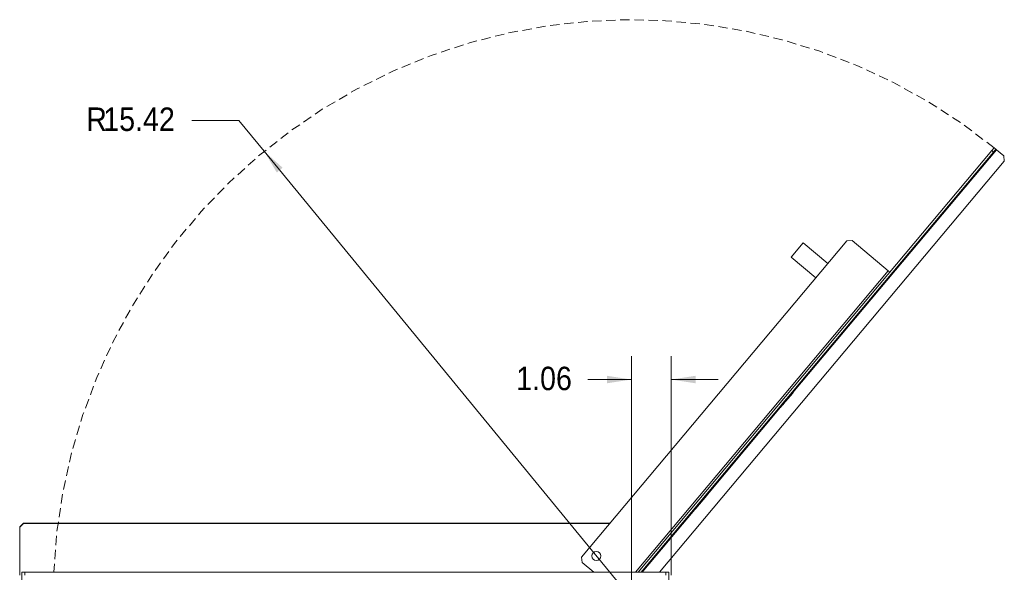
# Paper-space layout '3' of a CAD drawing. Header units: inches. Extents: x 1 to 109, y 1 to 85.
# Tile 12 of 44: x 40 to 66, y 30 to 45. Entities that reach past the tile are written whole.
import ezdxf

# ---------------------------------------------------------------- set-up
doc = ezdxf.new("R2010")
doc.units = ezdxf.units.IN
doc.header["$MEASUREMENT"] = 0
doc.linetypes.add('HIDDEN', pattern=[0.075, 0.05, -0.025])
doc.styles.add('SLDTEXTSTYLE0', font='GOTHIC.TTF', dxfattribs={"width": 0.913})
doc.dimstyles.new('SLDDIMSTYLE5', dxfattribs={"dimtxt": 0.625, "dimasz": 0.65, "dimexe": 0, "dimexo": 0.0625, "dimgap": 0.15625, "dimtad": 0, "dimtih": 1, "dimtoh": 1, "dimrnd": 1e-09, "dimzin": 12, "dimdsep": 46, "dimtxsty": 'SLDTEXTSTYLE0', "dimsah": 1, "dimcen": 0, "dimadec": 0, "dimazin": 3, "dimtfac": 1, "dimtofl": 0, "dimtmove": 0, "dimatfit": 3, "dimfxl": 1, "dimfrac": 2, "dimtolj": 1, "dimtzin": 12, "dimarcsym": 0})
doc.dimstyles.new('SLDDIMSTYLE6', dxfattribs={"dimtxt": 0.625, "dimasz": 0.65, "dimexe": 0, "dimexo": 0.0625, "dimgap": 0.15625, "dimtad": 0, "dimtih": 1, "dimtoh": 1, "dimrnd": 1e-09, "dimzin": 12, "dimdsep": 46, "dimtxsty": 'SLDTEXTSTYLE0', "dimsah": 1, "dimcen": 0.09, "dimadec": 0, "dimazin": 3, "dimtfac": 1, "dimtmove": 0, "dimatfit": 0, "dimfxl": 1, "dimfrac": 2, "dimtolj": 1, "dimtzin": 12, "dimarcsym": 0})

# ---------------------------------------------------------------- blocks, each defined once
blk = doc.blocks.new('_D_43')
at = {"color": 7, "linetype": 'Continuous', "lineweight": 0, "ltscale": 5}
for p, q in [((45.991, 41.937), (44.741, 41.937)), ((46.668, 41.114), (45.991, 41.937)), ((56.455, 29.204), (46.668, 41.114))]:
    blk.add_line(p, q, dxfattribs=at)
blk.add_solid([(46.668, 41.114), (47.003, 40.548), (47.158, 40.675)], dxfattribs=at)
at = {"color": 7, "linetype": 'Continuous', "lineweight": 0, "ltscale": 5, "char_height": 0.625, "attachment_point": 1, "style": 'SLDTEXTSTYLE0'}
for s, insert in [('R', (41.922, 42.28)), ('15.42', (42.377, 42.28))]:
    blk.add_mtext(s, dxfattribs=dict(at, insert=insert))
blk = doc.blocks.new('_D_45')
at = {"color": 7, "linetype": 'Continuous', "lineweight": 0, "ltscale": 5}
for p, q in [((56.455, 29.454), (56.455, 35.656)), ((57.515, 30.064), (57.515, 35.656)), ((56.455, 35.031), (55.293, 35.031)), ((57.515, 35.031), (58.765, 35.031))]:
    blk.add_line(p, q, dxfattribs=at)
for points in [[(56.455, 35.031), (55.805, 35.131), (55.805, 34.931)], [(57.515, 35.031), (58.165, 34.931), (58.165, 35.131)]]:
    blk.add_solid(points, dxfattribs=at)
at = {"color": 7, "linetype": 'Continuous', "lineweight": 0, "ltscale": 5, "insert": (53.385, 35.373), "char_height": 0.625, "attachment_point": 1, "style": 'SLDTEXTSTYLE0'}
blk.add_mtext('1.06', dxfattribs=at)

psp = doc.layouts.new('3')

# ---------------------------------------------------------------- linework, layer by layer
at = {"color": 7, "linetype": 'Continuous', "lineweight": 15, "ltscale": 5}
for p, q in [((66.064, 41.13), (56.636, 29.895)), ((66.109, 41.092), (56.715, 29.895)), ((66.064, 41.13), (66.128, 41.207)), ((66.109, 41.092), (66.064, 41.13)), ((66.174, 41.168), (66.109, 41.092)), ((66.128, 41.207), (66.174, 41.168)), ((66.189, 41.155), (66.174, 41.168)), ((66.384, 40.991), (66.189, 41.155)), ((66.397, 40.85), (66.384, 40.991)), ((57.204, 29.895), (66.397, 40.85)), ((62.198, 38.726), (55.128, 30.3)), ((60.716, 38.289), (61.037, 38.672)), ((61.037, 38.672), (61.692, 38.123)), ((62.339, 38.738), (62.198, 38.726)), ((63.304, 37.929), (62.339, 38.738)), ((60.716, 38.289), (61.37, 37.739)), ((63.304, 37.929), (63.347, 37.893)), ((63.155, 37.569), (62.99, 37.372)), ((63.155, 37.569), (63.154, 37.569)), ((62.989, 37.373), (62.99, 37.372)), ((62.744, 37.079), (62.704, 37.032)), ((62.704, 37.032), (62.704, 37.033)), ((62.744, 37.079), (62.743, 37.08)), ((62.823, 37.173), (62.744, 37.079)), ((62.823, 37.173), (62.822, 37.173)), ((62.862, 37.22), (62.823, 37.173)), ((62.862, 37.22), (62.861, 37.22)), ((61.215, 35.243), (57.68, 31.03)), ((61.215, 35.243), (61.208, 35.25)), ((61.296, 35.339), (61.215, 35.243)), ((61.288, 35.345), (61.296, 35.339)), ((61.296, 35.339), (61.288, 35.345)), ((61.296, 35.339), (61.296, 35.339)), ((60.748, 34.663), (60.452, 34.31)), ((60.748, 34.663), (60.736, 34.673)), ((60.767, 34.686), (60.748, 34.663)), ((60.767, 34.686), (60.756, 34.695)), ((60.767, 34.686), (60.756, 34.695)), ((60.767, 34.686), (60.767, 34.686)), ((60.779, 34.72), (60.777, 34.721)), ((60.808, 34.755), (60.807, 34.756)), ((60.585, 34.507), (60.449, 34.344)), ((60.496, 34.36), (60.536, 34.407)), ((60.536, 34.407), (60.534, 34.408)), ((60.536, 34.407), (60.534, 34.408)), ((60.544, 34.417), (60.543, 34.419)), ((60.546, 34.419), (60.545, 34.421)), ((60.552, 34.426), (60.55, 34.427)), ((60.559, 34.435), (60.557, 34.436)), ((60.568, 34.446), (60.567, 34.447)), ((60.568, 34.446), (60.588, 34.469)), ((60.585, 34.507), (60.585, 34.507)), ((60.588, 34.469), (60.586, 34.47)), ((60.588, 34.469), (60.586, 34.47)), ((60.588, 34.47), (60.587, 34.471)), ((60.588, 34.47), (60.598, 34.481)), ((60.588, 34.469), (60.588, 34.47)), ((60.594, 34.502), (60.593, 34.502)), ((60.596, 34.479), (60.595, 34.481)), ((60.616, 34.527), (60.615, 34.528)), ((60.621, 34.509), (60.62, 34.51)), ((60.639, 34.556), (60.639, 34.556)), ((60.64, 34.531), (60.65, 34.543)), ((60.643, 34.56), (60.642, 34.56)), ((60.643, 34.56), (60.653, 34.572)), ((60.646, 34.538), (60.644, 34.54)), ((60.65, 34.543), (60.649, 34.545)), ((60.65, 34.543), (60.649, 34.545)), ((60.654, 34.548), (60.652, 34.549)), ((60.653, 34.572), (60.658, 34.577)), ((60.653, 34.572), (60.653, 34.573)), ((60.654, 34.548), (60.664, 34.56)), ((60.658, 34.577), (60.657, 34.578)), ((60.658, 34.577), (60.678, 34.601)), ((60.664, 34.56), (60.662, 34.561)), ((60.664, 34.56), (60.663, 34.561)), ((60.664, 34.56), (60.674, 34.572)), ((60.664, 34.56), (60.664, 34.56)), ((60.674, 34.572), (60.672, 34.573)), ((60.674, 34.572), (60.685, 34.585)), ((60.678, 34.601), (60.677, 34.602)), ((60.678, 34.601), (60.682, 34.606)), ((60.682, 34.606), (60.681, 34.607)), ((60.682, 34.606), (60.693, 34.619)), ((60.685, 34.585), (60.684, 34.586)), ((60.685, 34.585), (60.695, 34.597)), ((60.693, 34.619), (60.692, 34.62)), ((60.695, 34.597), (60.693, 34.598)), ((60.695, 34.597), (60.694, 34.598)), ((60.695, 34.597), (60.705, 34.609)), ((60.695, 34.597), (60.695, 34.597)), ((60.705, 34.609), (60.704, 34.61)), ((60.705, 34.609), (60.704, 34.61)), ((60.361, 34.222), (60.359, 34.223)), ((60.361, 34.222), (60.366, 34.229)), ((60.366, 34.229), (60.365, 34.23)), ((60.366, 34.229), (60.406, 34.275)), ((60.406, 34.275), (60.404, 34.277)), ((60.406, 34.275), (60.404, 34.277)), ((60.406, 34.275), (60.412, 34.283)), ((60.412, 34.283), (60.411, 34.285)), ((60.412, 34.283), (60.423, 34.296)), ((60.433, 34.288), (60.421, 34.297)), ((60.452, 34.31), (60.433, 34.288)), ((60.452, 34.31), (60.441, 34.32)), ((60.448, 34.345), (60.449, 34.344)), ((60.496, 34.36), (60.495, 34.362)), ((60.152, 33.975), (59.053, 32.665)), ((60.152, 33.975), (60.151, 33.975)), ((60.152, 33.975), (60.151, 33.975)), ((60.152, 33.975), (60.152, 33.975)), ((59.872, 33.658), (59.873, 33.657)), ((60.037, 33.853), (59.873, 33.657)), ((60.037, 33.853), (60.036, 33.854)), ((59.65, 33.375), (59.618, 33.336)), ((59.65, 33.375), (59.649, 33.375)), ((59.422, 33.103), (59.248, 32.896)), ((59.417, 33.096), (59.416, 33.097)), ((59.437, 33.119), (59.451, 33.136)), ((59.447, 33.131), (59.446, 33.132)), ((59.451, 33.136), (59.45, 33.137)), ((59.451, 33.136), (59.464, 33.152)), ((59.523, 33.223), (59.46, 33.149)), ((59.464, 33.152), (59.47, 33.158)), ((59.464, 33.152), (59.464, 33.153)), ((59.47, 33.158), (59.469, 33.159)), ((59.47, 33.158), (59.495, 33.188)), ((59.495, 33.188), (59.494, 33.189)), ((59.495, 33.188), (59.5, 33.195)), ((59.5, 33.195), (59.499, 33.195)), ((59.5, 33.195), (59.514, 33.211)), ((59.514, 33.211), (59.513, 33.211)), ((59.514, 33.211), (59.515, 33.213)), ((59.518, 33.216), (59.517, 33.216)), ((59.578, 33.287), (59.582, 33.292)), ((59.599, 33.312), (59.609, 33.324)), ((59.609, 33.324), (59.608, 33.324)), ((59.609, 33.324), (59.608, 33.324)), ((59.247, 32.897), (59.248, 32.896)), ((59.285, 32.939), (59.284, 32.939)), ((59.285, 32.939), (59.301, 32.957)), ((59.301, 32.957), (59.3, 32.958)), ((59.301, 32.957), (59.311, 32.969)), ((59.311, 32.969), (59.31, 32.97)), ((59.311, 32.969), (59.31, 32.969)), ((59.311, 32.969), (59.321, 32.982)), ((59.321, 32.982), (59.338, 33.002)), ((59.321, 32.982), (59.321, 32.982)), ((59.338, 33.002), (59.337, 33.002)), ((59.338, 33.002), (59.356, 33.023)), ((59.356, 33.023), (59.367, 33.036)), ((59.356, 33.023), (59.356, 33.024)), ((59.367, 33.036), (59.366, 33.037)), ((59.367, 33.036), (59.379, 33.051)), ((59.379, 33.051), (59.388, 33.061)), ((59.379, 33.051), (59.379, 33.051)), ((59.379, 33.051), (59.379, 33.051)), ((59.39, 33.064), (59.389, 33.064)), ((59.024, 32.631), (58.9, 32.482)), ((59.024, 32.631), (59.023, 32.631)), ((59.053, 32.665), (59.024, 32.631)), ((59.053, 32.665), (59.052, 32.665)), ((58.755, 32.31), (58.755, 32.311)), ((58.762, 32.318), (58.761, 32.319)), ((58.764, 32.32), (58.763, 32.321)), ((58.769, 32.327), (58.768, 32.327)), ((58.777, 32.335), (58.776, 32.336)), ((58.786, 32.346), (58.785, 32.347)), ((58.786, 32.346), (58.805, 32.37)), ((58.9, 32.482), (58.805, 32.37)), ((58.805, 32.37), (58.805, 32.37)), ((58.805, 32.37), (58.805, 32.37)), ((58.9, 32.482), (58.899, 32.483)), ((58.511, 32.019), (58.521, 32.031)), ((58.521, 32.031), (58.537, 32.05)), ((58.521, 32.031), (58.521, 32.032)), ((58.521, 32.031), (58.521, 32.032)), ((58.537, 32.05), (58.536, 32.05)), ((58.537, 32.05), (58.536, 32.05)), ((58.537, 32.05), (58.537, 32.05)), ((58.541, 32.054), (58.54, 32.055)), ((58.541, 32.054), (58.577, 32.098)), ((58.577, 32.098), (58.577, 32.099)), ((58.577, 32.098), (58.577, 32.099)), ((58.586, 32.108), (58.585, 32.109)), ((58.611, 32.138), (58.61, 32.138)), ((58.635, 32.167), (58.635, 32.168)), ((58.638, 32.17), (58.637, 32.171)), ((58.638, 32.17), (58.657, 32.193)), ((58.657, 32.193), (58.656, 32.194)), ((58.657, 32.193), (58.667, 32.205)), ((58.667, 32.205), (58.687, 32.228)), ((58.667, 32.205), (58.667, 32.206)), ((58.687, 32.228), (58.686, 32.229)), ((58.71, 32.256), (58.709, 32.257)), ((58.732, 32.282), (58.731, 32.283)), ((58.466, 31.943), (58.17, 31.591)), ((58.45, 31.946), (58.449, 31.947)), ((58.485, 31.966), (58.466, 31.943)), ((58.471, 31.971), (58.47, 31.972)), ((58.485, 31.966), (58.474, 31.976)), ((58.485, 31.966), (58.474, 31.976)), ((58.485, 31.966), (58.485, 31.966)), ((58.492, 31.996), (58.491, 31.997)), ((58.496, 32.001), (58.495, 32.002)), ((58.511, 32.019), (58.511, 32.02)), ((58.053, 31.473), (58.092, 31.519)), ((58.092, 31.519), (58.091, 31.52)), ((58.092, 31.519), (58.091, 31.52)), ((58.092, 31.519), (58.098, 31.526)), ((58.099, 31.527), (58.098, 31.528)), ((58.114, 31.546), (58.113, 31.546)), ((58.114, 31.546), (58.124, 31.558)), ((58.124, 31.558), (58.123, 31.558)), ((58.124, 31.558), (58.123, 31.558)), ((58.124, 31.558), (58.139, 31.576)), ((58.139, 31.576), (58.138, 31.577)), ((58.139, 31.576), (58.138, 31.577)), ((58.151, 31.568), (58.139, 31.578)), ((58.139, 31.576), (58.139, 31.576)), ((58.143, 31.58), (58.142, 31.581)), ((58.17, 31.591), (58.151, 31.568)), ((58.158, 31.598), (58.157, 31.599)), ((58.158, 31.598), (58.168, 31.61)), ((58.168, 31.61), (58.167, 31.611)), ((58.168, 31.61), (58.167, 31.611)), ((58.168, 31.61), (58.183, 31.628)), ((58.183, 31.628), (58.182, 31.629)), ((58.183, 31.628), (58.182, 31.629)), ((58.183, 31.628), (58.183, 31.628)), ((58.185, 31.631), (58.184, 31.631)), ((58.185, 31.631), (58.196, 31.643)), ((58.196, 31.643), (58.195, 31.644)), ((58.196, 31.643), (58.2, 31.649)), ((58.2, 31.649), (58.199, 31.649)), ((58.2, 31.649), (58.22, 31.672)), ((58.22, 31.672), (58.219, 31.673)), ((58.22, 31.672), (58.225, 31.678)), ((58.225, 31.678), (58.224, 31.678)), ((58.225, 31.678), (58.235, 31.69)), ((58.235, 31.69), (58.234, 31.691)), ((58.239, 31.694), (58.238, 31.695)), ((58.252, 31.71), (58.251, 31.711)), ((58.264, 31.725), (58.282, 31.746)), ((58.264, 31.725), (58.264, 31.726)), ((58.282, 31.746), (58.281, 31.747)), ((58.282, 31.746), (58.281, 31.747)), ((57.95, 31.35), (57.949, 31.351)), ((57.969, 31.373), (57.968, 31.373)), ((57.969, 31.373), (57.979, 31.384)), ((57.979, 31.384), (57.978, 31.385)), ((57.979, 31.384), (57.978, 31.385)), ((57.979, 31.384), (57.998, 31.407)), ((57.979, 31.384), (57.979, 31.384)), ((57.998, 31.407), (57.997, 31.408)), ((57.998, 31.407), (57.997, 31.408)), ((57.998, 31.407), (58.01, 31.421)), ((58.01, 31.421), (58.009, 31.422)), ((58.01, 31.421), (58.017, 31.43)), ((58.017, 31.43), (58.016, 31.431)), ((58.032, 31.448), (58.031, 31.448)), ((58.032, 31.448), (58.034, 31.45)), ((58.034, 31.45), (58.033, 31.451)), ((58.034, 31.45), (58.044, 31.462)), ((58.044, 31.462), (58.043, 31.463)), ((58.044, 31.462), (58.043, 31.463)), ((58.05, 31.47), (58.053, 31.473)), ((58.05, 31.47), (58.05, 31.471)), ((58.053, 31.473), (58.052, 31.473)), ((40.15, 31.108), (40.25, 31.205)), ((40.25, 31.196), (40.15, 31.099)), ((40.15, 31.099), (40.15, 31.108)), ((40.15, 31.099), (40.15, 29.816)), ((40.25, 31.205), (40.25, 31.196)), ((55.887, 31.205), (40.25, 31.205)), ((55.879, 31.196), (40.25, 31.196)), ((57.68, 31.03), (57.599, 30.934)), ((57.672, 31.036), (57.68, 31.03)), ((57.599, 30.934), (57.592, 30.941)), ((57.281, 30.568), (57.116, 30.372)), ((57.281, 30.568), (57.28, 30.569)), ((55.128, 30.3), (55.14, 30.159)), ((57.116, 30.373), (57.116, 30.372)), ((57.515, 29.816), (57.515, 30.265)), ((55.14, 30.159), (55.454, 29.895)), ((56.755, 29.942), (56.716, 29.895)), ((56.755, 29.942), (56.755, 29.943)), ((40.21, 29.895), (40.29, 29.895)), ((40.21, 17.02), (40.21, 29.895)), ((40.29, 29.895), (40.29, 29.815)), ((40.29, 29.895), (57.375, 29.895)), ((56.716, 29.895), (56.715, 29.896)), ((56.716, 29.895), (56.716, 29.895)), ((57.375, 29.895), (57.375, 29.815)), ((57.375, 29.895), (57.455, 29.895)), ((57.455, 29.895), (57.455, 17.02))]:
    psp.add_line(p, q, dxfattribs=at)
at = {"color": 8, "linetype": 'Continuous', "lineweight": 15, "ltscale": 5}
for p, q in [((60.763, 34.689), (66.189, 41.155)), ((56.564, 29.895), (63.304, 37.929)), ((58.481, 31.97), (60.429, 34.291)), ((58.466, 31.943), (58.455, 31.952)), ((56.741, 29.895), (58.147, 31.571)), ((58.17, 31.591), (58.159, 31.6))]:
    psp.add_line(p, q, dxfattribs=at)
at = {"color": 7, "linetype": 'Continuous', "lineweight": 15, "ltscale": 25}
psp.add_circle((55.52, 30.33), 0.119, dxfattribs=at)
at = {"color": 7, "linetype": 'HIDDEN', "lineweight": 0, "ltscale": 5}
psp.add_arc((56.455, 29.204), 15.415, 51.1337, 177.4308, dxfattribs=at)
at = {"color": 7, "linetype": 'Continuous', "lineweight": 15, "ltscale": 5}
for points, knots in [([(60.546, 34.419), (60.547, 34.42), (60.548, 34.422), (60.551, 34.425), (60.552, 34.426)], [0, 0, 0, 0, 0.560007, 1, 1, 1, 1]), ([(60.552, 34.426), (60.553, 34.427), (60.555, 34.43), (60.558, 34.433), (60.559, 34.435)], [0, 0, 0, 0, 0.559443, 1, 1, 1, 1]), ([(60.559, 34.435), (60.561, 34.437), (60.564, 34.44), (60.567, 34.444), (60.568, 34.446)], [0, 0, 0, 0, 0.559579, 1, 1, 1, 1]), ([(58.769, 32.327), (58.77, 32.328), (58.773, 32.331), (58.775, 32.334), (58.777, 32.335)], [0, 0, 0, 0, 0.559443, 1, 1, 1, 1]), ([(58.252, 31.71), (58.254, 31.713), (58.258, 31.718), (58.262, 31.723), (58.264, 31.725)], [0, 0, 0, 0, 0.559954, 1, 1, 1, 1])]:
    psp.add_open_spline(points, degree=3, knots=knots, dxfattribs=at)

# ---------------------------------------------------------------- dimensions: what is measured, and where the dimension line sits
at = {"color": 7, "linetype": 'Continuous', "lineweight": 0, "ltscale": 5}
dim = psp.add_radius_dim(center=(56.455, 29.204), mpoint=(46.668, 41.114), dimstyle='SLDDIMSTYLE5', dxfattribs=at)
dim.commit()
dim.dimension.update_dxf_attribs({"geometry": '_D_43', "text_midpoint": (43.175, 41.937), "dimtype": 164})
dim = psp.add_linear_dim(base=(57.515, 35.031), p1=(56.455, 29.204), p2=(57.515, 29.814), dimstyle='SLDDIMSTYLE6', dxfattribs=at)
dim.commit()
dim.dimension.update_dxf_attribs({"geometry": '_D_45', "text_midpoint": (54.183, 35.031), "dimtype": 160})

doc.saveas('drawing.dxf')
